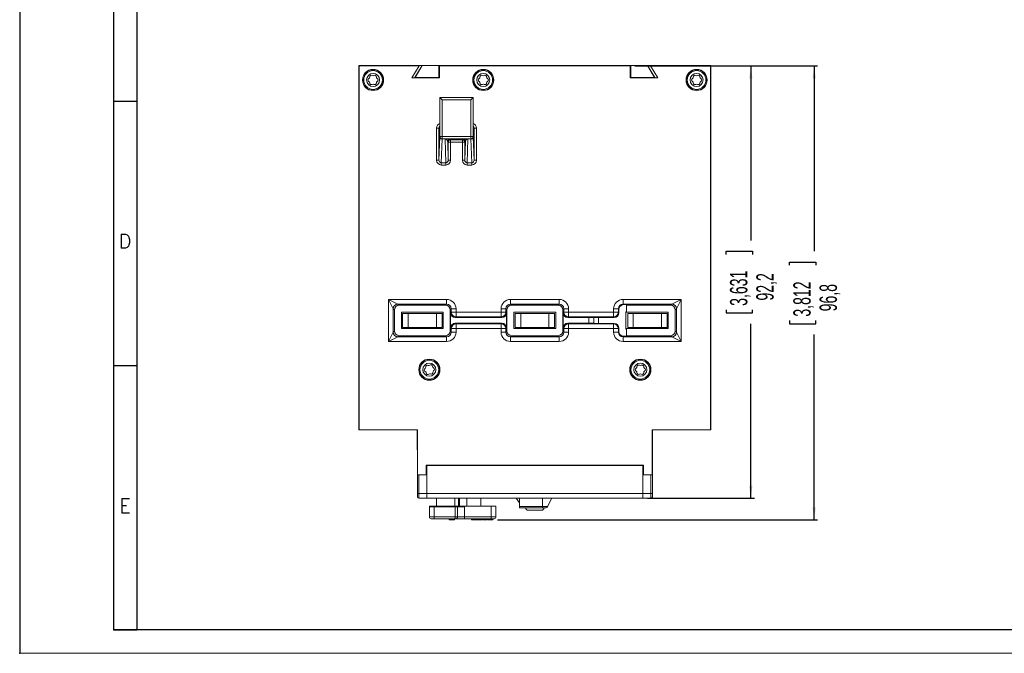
# Model space of a CAD drawing. Header units: millimetres. Extents: x 0 to 420, y 0 to 297.
# Tile 1 of 18: x 0 to 210, y 0 to 135. Entities that reach past the tile are written whole.
import ezdxf

# ---------------------------------------------------------------- set-up
doc = ezdxf.new("R2010")
doc.units = ezdxf.units.MM
doc.header["$PDSIZE"] = -1
doc.layers.add('FORMATO', color=7, linetype='Continuous')
doc.styles.add('SLDTEXTSTYLE0', font='ROMANS')
doc.styles.add('SLDTEXTSTYLE1', font='TXT', dxfattribs={"width": 0.605})
doc.dimstyles.new('SLDDIMSTYLE2', dxfattribs={"dimtxt": 3.595646, "dimasz": 2.7, "dimexe": 0, "dimexo": 0.0625, "dimgap": 0.898912, "dimtad": 0, "dimdec": 1, "dimrnd": 1e-09, "dimzin": 12, "dimdsep": 46, "dimtxsty": 'SLDTEXTSTYLE1', "dimsah": 1, "dimcen": 0.09, "dimadec": 0, "dimazin": 3, "dimtfac": 1, "dimtdec": 3, "dimtofl": 0, "dimtmove": 0, "dimatfit": 3, "dimfxl": 0, "dimfrac": 2, "dimtolj": 1, "dimtzin": 12, "dimarcsym": 0})

# ---------------------------------------------------------------- blocks, each defined once
blk = doc.blocks.new('_D_5')
at = {"layer": 'FORMATO'}
for p, q in [((131.21, 125.3), (156.69, 125.3)), ((155.94, 125.3), (155.94, 88.08)), ((150.67, 85.09), (150.67, 85.77)), ((150.67, 85.77), (156.27, 85.77)), ((156.27, 85.77), (156.27, 85.09)), ((150.67, 73.28), (150.67, 72.6)), ((150.67, 72.6), (156.27, 72.6)), ((156.27, 72.6), (156.27, 73.28)), ((155.94, 33.07), (155.94, 70.3)), ((133.87, 33.07), (156.69, 33.07))]:
    blk.add_line(p, q, dxfattribs=at)
for points in [[(155.94, 125.3), (155.59, 122.6), (156.29, 122.6)], [(155.94, 33.07), (156.29, 35.77), (155.59, 35.77)]]:
    blk.add_solid(points, dxfattribs=at)
at = {"layer": 'FORMATO', "char_height": 3.704, "attachment_point": 1, "rotation": 90, "style": 'SLDTEXTSTYLE1'}
for s, insert in [('3,631', (151.49, 74.12)), ('92,2', (157.1, 75.25))]:
    blk.add_mtext(s, dxfattribs=dict(at, insert=insert))
blk = doc.blocks.new('_D_6')
at = {"layer": 'FORMATO'}
for p, q in [((131.21, 125.3), (170.19, 125.3)), ((169.44, 125.3), (169.44, 85.78)), ((164.17, 82.79), (164.17, 83.47)), ((164.17, 83.47), (169.77, 83.47)), ((169.77, 83.47), (169.77, 82.79)), ((164.17, 70.98), (164.17, 70.3)), ((164.17, 70.3), (169.77, 70.3)), ((169.77, 70.3), (169.77, 70.98)), ((169.44, 28.47), (169.44, 68)), ((101.89, 28.47), (170.19, 28.47))]:
    blk.add_line(p, q, dxfattribs=at)
for points in [[(169.44, 125.3), (169.09, 122.6), (169.79, 122.6)], [(169.44, 28.47), (169.79, 31.17), (169.09, 31.17)]]:
    blk.add_solid(points, dxfattribs=at)
at = {"layer": 'FORMATO', "char_height": 3.704, "attachment_point": 1, "rotation": 90, "style": 'SLDTEXTSTYLE1'}
for s, insert in [('3,812', (164.99, 71.82)), ('96,8', (170.6, 72.95))]:
    blk.add_mtext(s, dxfattribs=dict(at, insert=insert))

msp = doc.modelspace()

# ---------------------------------------------------------------- linework, layer by layer
at = {"color": 7, "linetype": 'Continuous', "lineweight": 15}
for p, q in [((72.305, 125.369), (72.371, 125.304)), ((72.305, 125.369), (85.81, 125.369)), ((72.305, 66.004), (72.305, 125.369)), ((85.871, 125.369), (72.371, 125.369)), ((72.371, 47.704), (72.371, 125.304)), ((72.371, 125.304), (85.171, 125.304)), ((85.171, 125.304), (83.631, 122.738)), ((84.271, 122.804), (85.81, 125.369)), ((85.871, 125.369), (84.371, 122.869)), ((85.81, 125.369), (85.171, 125.304)), ((89.371, 125.369), (85.871, 125.369)), ((89.371, 122.869), (89.371, 125.369)), ((130.371, 125.369), (89.371, 125.369)), ((89.471, 125.369), (89.536, 125.304)), ((89.471, 125.369), (130.271, 125.369)), ((89.471, 125.369), (89.471, 122.804)), ((89.536, 122.738), (89.536, 125.304)), ((89.536, 125.304), (130.205, 125.304)), ((130.271, 125.369), (130.205, 125.304)), ((130.205, 122.738), (130.205, 125.304)), ((130.271, 125.369), (130.271, 122.804)), ((130.371, 125.369), (130.371, 122.869)), ((133.871, 125.369), (130.371, 125.369)), ((135.371, 122.869), (133.871, 125.369)), ((147.371, 125.369), (133.871, 125.369)), ((133.931, 125.369), (147.436, 125.369)), ((133.931, 125.369), (134.571, 125.304)), ((135.471, 122.804), (133.931, 125.369)), ((134.571, 125.304), (147.371, 125.304)), ((134.571, 125.304), (136.11, 122.738)), ((147.436, 125.369), (147.371, 125.304)), ((147.371, 125.304), (147.371, 47.704)), ((147.436, 125.369), (147.436, 47.638)), ((84.271, 122.804), (83.631, 122.738)), ((83.631, 122.738), (89.536, 122.738)), ((89.471, 122.804), (84.271, 122.804)), ((84.371, 122.869), (89.371, 122.869)), ((89.471, 122.804), (89.536, 122.738)), ((130.271, 122.804), (130.205, 122.738)), ((136.11, 122.738), (130.205, 122.738)), ((130.271, 122.804), (135.471, 122.804)), ((130.371, 122.869), (135.371, 122.869)), ((135.471, 122.804), (136.11, 122.738)), ((89.593, 118.554), (89.613, 118.554)), ((89.593, 118.554), (89.593, 112.054)), ((89.617, 110.25), (89.613, 118.554)), ((89.613, 118.554), (89.613, 118.554)), ((89.613, 118.554), (96.728, 118.554)), ((90.113, 118.082), (90.117, 110.278)), ((96.228, 118.082), (90.113, 118.082)), ((96.225, 110.278), (96.228, 118.082)), ((96.729, 118.554), (96.725, 110.25)), ((96.728, 118.554), (96.729, 118.554)), ((96.729, 118.554), (96.749, 118.554)), ((96.749, 118.554), (96.749, 112.054)), ((88.925, 112.054), (89.425, 112.054)), ((88.925, 105.194), (88.925, 112.054)), ((89.425, 112.054), (89.425, 105.194)), ((89.593, 112.054), (89.425, 112.054)), ((96.916, 112.054), (96.749, 112.054)), ((96.916, 105.194), (96.916, 112.054)), ((97.416, 112.054), (96.916, 112.054)), ((97.416, 112.054), (97.416, 105.194)), ((89.425, 105.194), (89.597, 110.202)), ((89.599, 110.232), (89.617, 110.25)), ((90.097, 109.717), (89.923, 104.65)), ((90.744, 109.717), (90.097, 109.717)), ((90.117, 109.75), (90.099, 109.732)), ((90.099, 109.732), (90.744, 109.732)), ((90.117, 110.278), (96.225, 110.278)), ((90.117, 110.278), (90.117, 109.75)), ((96.225, 109.75), (90.117, 109.75)), ((90.744, 109.732), (90.744, 109.717)), ((90.918, 104.65), (90.744, 109.717)), ((91.779, 109.696), (91.916, 109.558)), ((91.916, 109.558), (94.425, 109.558)), ((91.916, 109.558), (91.916, 109.058)), ((94.425, 109.558), (94.563, 109.696)), ((94.425, 109.558), (94.425, 109.058)), ((95.597, 109.717), (95.423, 104.65)), ((95.597, 109.732), (96.242, 109.732)), ((95.597, 109.717), (95.597, 109.732)), ((96.244, 109.717), (95.597, 109.717)), ((96.225, 110.278), (96.225, 109.75)), ((96.242, 109.732), (96.225, 109.75)), ((96.418, 104.65), (96.244, 109.717)), ((96.725, 110.25), (96.742, 110.232)), ((96.744, 110.202), (96.916, 105.194)), ((91.279, 109.196), (91.416, 105.194)), ((91.416, 109.058), (91.279, 109.196)), ((91.416, 105.194), (91.416, 109.058)), ((91.416, 109.058), (91.916, 109.058)), ((91.916, 109.058), (91.916, 105.194)), ((94.425, 109.058), (91.916, 109.058)), ((94.425, 105.194), (94.425, 109.058)), ((94.925, 109.058), (94.425, 109.058)), ((94.925, 105.194), (95.063, 109.196)), ((95.063, 109.196), (94.925, 109.058)), ((94.925, 109.058), (94.925, 105.194)), ((89.425, 105.194), (88.925, 105.194)), ((91.416, 105.194), (91.916, 105.194)), ((94.425, 105.194), (94.925, 105.194)), ((97.416, 105.194), (96.916, 105.194)), ((89.923, 104.65), (90.918, 104.65)), ((89.923, 104.65), (89.923, 104.165)), ((90.918, 104.165), (89.923, 104.165)), ((90.918, 104.65), (90.918, 104.165)), ((95.423, 104.65), (96.418, 104.65)), ((95.423, 104.165), (95.423, 104.65)), ((96.418, 104.165), (95.423, 104.165)), ((96.418, 104.165), (96.418, 104.65)), ((79.682, 73.493), (78.682, 75.493)), ((78.682, 75.493), (80.682, 74.493)), ((78.682, 75.493), (91.059, 75.493)), ((78.682, 66.515), (78.682, 75.493)), ((80.682, 74.493), (80.921, 74.254)), ((91.059, 74.493), (80.682, 74.493)), ((80.921, 74.254), (90.821, 74.254)), ((90.821, 74.254), (91.059, 74.493)), ((91.059, 74.493), (91.059, 75.493)), ((104.682, 75.493), (104.682, 74.493)), ((104.682, 75.493), (115.059, 75.493)), ((104.682, 74.493), (104.921, 74.254)), ((115.059, 74.493), (104.682, 74.493)), ((104.921, 74.254), (114.821, 74.254)), ((114.821, 74.254), (115.059, 74.493)), ((115.059, 74.493), (115.059, 75.493)), ((128.682, 75.493), (128.682, 74.493)), ((128.682, 75.493), (141.059, 75.493)), ((128.682, 74.493), (128.793, 74.381)), ((139.059, 74.493), (128.682, 74.493)), ((128.793, 74.381), (129.422, 74.381)), ((129.422, 74.254), (129.422, 74.381)), ((129.422, 72.753), (129.422, 74.254)), ((129.422, 74.254), (138.821, 74.254)), ((138.821, 74.254), (139.059, 74.493)), ((139.059, 74.493), (141.059, 75.493)), ((141.059, 75.493), (140.059, 73.493)), ((141.059, 75.493), (141.059, 66.515)), ((79.921, 73.254), (79.682, 73.493)), ((79.682, 73.493), (79.682, 68.515)), ((79.921, 68.754), (79.921, 73.254)), ((81.422, 72.753), (90.319, 72.753)), ((81.422, 69.255), (81.422, 72.753)), ((81.671, 69.504), (81.671, 72.504)), ((81.671, 72.504), (82.871, 72.504)), ((82.871, 72.504), (82.871, 69.504)), ((82.871, 72.504), (88.871, 72.504)), ((88.871, 69.504), (88.871, 72.504)), ((88.871, 72.504), (90.071, 72.504)), ((90.071, 72.504), (90.071, 69.504)), ((90.319, 72.753), (90.319, 69.255)), ((92.059, 73.493), (91.821, 73.254)), ((91.821, 68.754), (91.821, 73.254)), ((91.88, 72.607), (92.059, 72.745)), ((91.88, 69.401), (91.88, 72.607)), ((92.059, 72.745), (92.059, 73.493)), ((93.059, 73.493), (92.059, 73.493)), ((93.059, 72.745), (92.059, 72.745)), ((93.059, 71.745), (92.88, 71.607)), ((102.862, 71.607), (92.88, 71.607)), ((93.059, 73.493), (93.059, 72.745)), ((93.059, 72.745), (102.682, 72.745)), ((93.059, 72.745), (93.059, 71.745)), ((102.682, 71.745), (93.059, 71.745)), ((102.682, 73.493), (103.682, 73.493)), ((102.682, 72.745), (102.682, 73.493)), ((102.682, 72.745), (102.682, 71.745)), ((102.682, 72.745), (103.682, 72.745)), ((102.862, 71.607), (102.682, 71.745)), ((103.921, 73.254), (103.682, 73.493)), ((103.682, 73.493), (103.682, 72.745)), ((103.682, 72.745), (103.862, 72.607)), ((103.862, 72.607), (103.862, 69.401)), ((103.921, 68.754), (103.921, 73.254)), ((105.422, 69.255), (105.422, 72.753)), ((105.422, 72.753), (114.319, 72.753)), ((105.671, 69.504), (105.671, 72.504)), ((105.671, 72.504), (106.871, 72.504)), ((106.871, 72.504), (106.871, 69.504)), ((106.871, 72.504), (112.871, 72.504)), ((112.871, 69.504), (112.871, 72.504)), ((112.871, 72.504), (114.071, 72.504)), ((114.071, 72.504), (114.071, 69.504)), ((114.319, 72.753), (114.319, 69.255)), ((116.059, 73.493), (115.821, 73.254)), ((115.821, 68.754), (115.821, 73.254)), ((115.88, 72.607), (116.059, 72.745)), ((115.88, 69.401), (115.88, 72.607)), ((116.059, 72.745), (116.059, 73.493)), ((117.059, 73.493), (116.059, 73.493)), ((117.059, 72.745), (116.059, 72.745)), ((117.059, 71.745), (116.88, 71.607)), ((121.422, 71.607), (116.88, 71.607)), ((117.059, 73.493), (117.059, 72.745)), ((117.059, 72.745), (126.682, 72.745)), ((117.059, 72.745), (117.059, 71.745)), ((126.682, 71.745), (117.059, 71.745)), ((121.422, 70.401), (121.422, 71.607)), ((122.422, 71.651), (122.422, 71.616)), ((122.422, 71.616), (122.422, 70.392)), ((123.422, 71.66), (126.793, 71.66)), ((123.422, 71.66), (123.422, 70.348)), ((126.682, 72.745), (126.682, 73.493)), ((126.682, 73.493), (127.682, 73.493)), ((126.682, 72.745), (127.682, 72.745)), ((126.682, 72.745), (126.682, 71.745)), ((126.793, 71.66), (126.682, 71.745)), ((127.682, 73.493), (127.682, 72.745)), ((127.793, 73.381), (127.682, 73.493)), ((127.682, 72.745), (127.793, 72.66)), ((127.793, 73.381), (127.793, 72.66)), ((129.305, 69.138), (129.305, 72.87)), ((129.305, 72.87), (129.422, 72.87)), ((129.422, 72.753), (138.319, 72.753)), ((129.671, 69.504), (129.671, 72.504)), ((129.671, 72.504), (130.871, 72.504)), ((130.871, 72.504), (130.871, 69.504)), ((130.871, 72.504), (136.871, 72.504)), ((136.871, 69.504), (136.871, 72.504)), ((136.871, 72.504), (138.071, 72.504)), ((138.071, 72.504), (138.071, 69.504)), ((138.319, 72.753), (138.319, 69.255)), ((140.059, 73.493), (139.821, 73.254)), ((139.821, 68.754), (139.821, 73.254)), ((140.059, 68.515), (140.059, 73.493)), ((82.871, 69.504), (81.671, 69.504)), ((82.871, 69.504), (88.871, 69.504)), ((90.071, 69.504), (88.871, 69.504)), ((92.059, 69.263), (91.88, 69.401)), ((92.88, 70.401), (102.862, 70.401)), ((92.88, 70.401), (93.059, 70.263)), ((93.059, 70.263), (102.682, 70.263)), ((93.059, 69.263), (93.059, 70.263)), ((102.682, 70.263), (102.862, 70.401)), ((102.682, 69.263), (102.682, 70.263)), ((103.862, 69.401), (103.682, 69.263)), ((106.871, 69.504), (105.671, 69.504)), ((106.871, 69.504), (112.871, 69.504)), ((114.071, 69.504), (112.871, 69.504)), ((116.059, 69.263), (115.88, 69.401)), ((116.88, 70.401), (117.059, 70.263)), ((116.88, 70.401), (121.422, 70.401)), ((117.059, 70.263), (126.682, 70.263)), ((117.059, 69.263), (117.059, 70.263)), ((122.422, 70.392), (122.422, 70.357)), ((126.793, 70.348), (123.422, 70.348)), ((126.682, 70.263), (126.793, 70.348)), ((126.682, 69.263), (126.682, 70.263)), ((127.793, 69.348), (127.682, 69.263)), ((127.793, 69.348), (127.793, 68.627)), ((130.871, 69.504), (129.671, 69.504)), ((130.871, 69.504), (136.871, 69.504)), ((138.071, 69.504), (136.871, 69.504)), ((78.682, 66.515), (79.682, 68.515)), ((80.682, 67.515), (78.682, 66.515)), ((79.682, 68.515), (79.921, 68.754)), ((80.921, 67.754), (80.682, 67.515)), ((80.682, 67.515), (91.059, 67.515)), ((80.921, 67.754), (90.821, 67.754)), ((90.319, 69.255), (81.422, 69.255)), ((91.059, 67.515), (90.821, 67.754)), ((91.059, 66.515), (91.059, 67.515)), ((91.821, 68.754), (92.059, 68.515)), ((92.059, 68.515), (92.059, 69.263)), ((93.059, 69.263), (92.059, 69.263)), ((93.059, 68.515), (92.059, 68.515)), ((102.682, 69.263), (93.059, 69.263)), ((93.059, 69.263), (93.059, 68.515)), ((102.682, 69.263), (103.682, 69.263)), ((102.682, 68.515), (102.682, 69.263)), ((102.682, 68.515), (103.682, 68.515)), ((103.682, 69.263), (103.682, 68.515)), ((103.682, 68.515), (103.921, 68.754)), ((104.921, 67.754), (104.682, 67.515)), ((104.682, 67.515), (115.059, 67.515)), ((104.682, 67.515), (104.682, 66.515)), ((104.921, 67.754), (114.821, 67.754)), ((114.319, 69.255), (105.422, 69.255)), ((115.059, 67.515), (114.821, 67.754)), ((115.059, 66.515), (115.059, 67.515)), ((115.821, 68.754), (116.059, 68.515)), ((116.059, 68.515), (116.059, 69.263)), ((117.059, 69.263), (116.059, 69.263)), ((117.059, 68.515), (116.059, 68.515)), ((126.682, 69.263), (117.059, 69.263)), ((117.059, 69.263), (117.059, 68.515)), ((126.682, 69.263), (127.682, 69.263)), ((126.682, 68.515), (126.682, 69.263)), ((126.682, 68.515), (127.682, 68.515)), ((127.682, 69.263), (127.682, 68.515)), ((127.682, 68.515), (127.793, 68.627)), ((128.793, 67.627), (128.682, 67.515)), ((128.682, 67.515), (139.059, 67.515)), ((128.682, 67.515), (128.682, 66.515)), ((129.422, 67.627), (128.793, 67.627)), ((129.422, 69.138), (129.305, 69.138)), ((138.319, 69.255), (129.422, 69.255)), ((129.422, 67.754), (129.422, 69.255)), ((129.422, 67.754), (138.821, 67.754)), ((129.422, 67.627), (129.422, 67.754)), ((139.059, 67.515), (138.821, 67.754)), ((141.059, 66.515), (139.059, 67.515)), ((139.821, 68.754), (140.059, 68.515)), ((140.059, 68.515), (141.059, 66.515)), ((72.317, 66.004), (72.305, 66.004)), ((72.321, 64.704), (72.321, 65.504)), ((91.059, 66.515), (78.682, 66.515)), ((115.059, 66.515), (104.682, 66.515)), ((141.059, 66.515), (128.682, 66.515)), ((72.305, 47.638), (72.305, 64.204)), ((72.317, 64.204), (72.305, 64.204)), ((72.305, 47.638), (72.371, 47.704)), ((84.805, 47.638), (72.305, 47.638)), ((84.871, 47.704), (72.371, 47.704)), ((84.805, 47.638), (84.871, 47.704)), ((84.805, 46.104), (84.805, 47.638)), ((84.871, 38.104), (84.871, 47.704)), ((147.371, 47.704), (134.871, 47.704)), ((134.871, 47.704), (134.871, 38.104)), ((134.936, 47.638), (134.871, 47.704)), ((147.436, 47.638), (134.936, 47.638)), ((134.936, 47.638), (134.936, 46.104)), ((147.436, 47.638), (147.371, 47.704)), ((84.853, 40.604), (84.805, 46.104)), ((84.811, 45.479), (84.811, 40.569)), ((134.888, 40.604), (134.936, 46.104)), ((134.931, 40.569), (134.931, 45.479)), ((84.853, 40.569), (84.811, 40.569)), ((84.811, 40.569), (84.811, 38.069)), ((84.853, 38.104), (84.853, 40.604)), ((133.071, 40.104), (86.671, 40.104)), ((86.671, 40.104), (86.671, 38.104)), ((86.871, 34.069), (86.871, 40.069)), ((86.871, 40.069), (132.871, 40.069)), ((132.871, 34.069), (132.871, 40.069)), ((133.071, 38.104), (133.071, 40.104)), ((134.888, 38.104), (134.888, 40.604)), ((134.931, 40.569), (134.888, 40.569)), ((134.931, 38.069), (134.931, 40.569)), ((84.811, 34.069), (84.811, 38.069)), ((84.811, 38.069), (85.111, 38.069)), ((84.853, 38.104), (84.871, 38.104)), ((86.671, 38.104), (84.871, 38.104)), ((85.111, 38.069), (85.111, 34.069)), ((86.871, 38.069), (85.111, 38.069)), ((86.671, 38.104), (86.871, 38.104)), ((86.871, 38.069), (86.871, 34.069)), ((132.871, 38.104), (133.071, 38.104)), ((134.631, 38.069), (132.871, 38.069)), ((132.871, 38.069), (132.871, 34.069)), ((134.871, 38.104), (133.071, 38.104)), ((134.631, 34.069), (134.631, 38.069)), ((134.631, 38.069), (134.931, 38.069)), ((134.888, 38.104), (134.871, 38.104)), ((134.931, 38.069), (134.931, 34.069)), ((84.811, 34.069), (85.111, 34.069)), ((84.811, 33.369), (84.811, 34.069)), ((85.111, 34.069), (86.871, 34.069)), ((85.111, 34.069), (85.111, 33.069)), ((86.871, 34.069), (132.871, 34.069)), ((86.871, 33.069), (86.871, 34.069)), ((132.871, 33.069), (132.871, 34.069)), ((132.871, 34.069), (134.631, 34.069)), ((134.631, 33.069), (134.631, 34.069)), ((134.931, 34.069), (134.631, 34.069)), ((134.931, 34.069), (134.931, 33.369)), ((86.871, 33.069), (85.111, 33.069)), ((86.871, 33.069), (132.871, 33.069)), ((88.908, 33.069), (88.908, 31.419)), ((92.833, 31.419), (92.833, 33.069)), ((93.594, 33.069), (93.594, 31.419)), ((95.371, 33.069), (95.371, 31.419)), ((98.371, 33.069), (98.371, 31.419)), ((105.904, 33.069), (106.571, 32.069)), ((106.571, 31.29), (106.571, 33.069)), ((111.471, 33.069), (111.471, 31.29)), ((113.471, 33.069), (112.581, 31.29)), ((134.631, 33.069), (132.871, 33.069)), ((87.371, 31.219), (87.371, 31.419)), ((87.371, 31.419), (88.371, 31.419)), ((87.371, 29.119), (87.371, 31.219)), ((87.371, 31.219), (88.371, 31.219)), ((88.371, 31.419), (88.371, 31.219)), ((100.571, 31.419), (88.371, 31.419)), ((88.371, 31.219), (88.371, 29.119)), ((88.371, 31.219), (92.871, 31.219)), ((92.871, 29.119), (92.871, 31.219)), ((92.871, 31.219), (93.371, 31.219)), ((93.371, 31.219), (93.371, 29.119)), ((93.371, 31.219), (94.871, 31.219)), ((94.871, 31.219), (94.871, 29.119)), ((100.571, 29.119), (100.571, 31.419)), ((100.571, 31.419), (101.571, 31.419)), ((101.571, 31.419), (101.571, 29.119)), ((106.571, 31.29), (111.471, 31.29)), ((106.571, 31.069), (106.571, 31.29)), ((111.471, 31.069), (106.571, 31.069)), ((108.471, 30.519), (111.271, 30.519)), ((111.471, 31.29), (112.581, 31.29)), ((111.471, 31.29), (111.471, 31.069)), ((112.223, 31.069), (111.471, 31.069)), ((88.371, 29.119), (87.371, 29.119)), ((87.771, 28.719), (88.371, 28.719)), ((88.371, 29.119), (88.371, 28.719)), ((88.371, 29.119), (92.871, 29.119)), ((92.054, 28.719), (88.371, 28.719)), ((91.577, 28.469), (91.577, 28.719)), ((92.054, 28.469), (91.577, 28.469)), ((92.245, 28.719), (92.054, 28.719)), ((92.054, 28.469), (92.054, 28.719)), ((92.245, 28.469), (92.054, 28.469)), ((92.871, 28.719), (92.245, 28.719)), ((92.245, 28.469), (92.245, 28.719)), ((92.721, 28.469), (92.245, 28.469)), ((92.721, 28.469), (92.721, 28.719)), ((92.871, 28.719), (92.871, 29.119)), ((93.371, 29.119), (92.871, 29.119)), ((92.871, 28.719), (93.171, 28.719)), ((94.082, 28.719), (93.171, 28.719)), ((93.371, 29.119), (94.871, 29.119)), ((94.082, 28.719), (94.279, 28.719)), ((94.763, 28.719), (94.279, 28.719)), ((100.571, 28.719), (94.763, 28.719)), ((94.871, 29.119), (100.571, 29.119)), ((96.33, 28.469), (96.33, 28.719)), ((96.33, 28.469), (96.806, 28.469)), ((96.806, 28.469), (96.806, 28.719)), ((96.806, 28.469), (96.997, 28.469)), ((96.997, 28.469), (96.997, 28.719)), ((96.997, 28.469), (97.473, 28.469)), ((97.473, 28.469), (97.473, 28.719)), ((97.473, 28.469), (97.601, 28.469)), ((97.601, 28.469), (97.601, 28.719)), ((97.601, 28.469), (97.771, 28.469)), ((97.771, 28.469), (97.771, 28.719)), ((97.771, 28.469), (97.914, 28.469)), ((98.053, 28.469), (98.053, 28.719)), ((98.355, 28.469), (98.355, 28.719)), ((98.355, 28.469), (98.524, 28.469)), ((98.524, 28.469), (98.524, 28.719)), ((98.524, 28.469), (98.581, 28.469)), ((98.581, 28.469), (98.581, 28.719)), ((98.709, 28.469), (98.709, 28.719)), ((98.709, 28.469), (99.648, 28.469)), ((99.648, 28.469), (99.648, 28.719)), ((99.755, 28.469), (99.755, 28.719)), ((100.325, 28.469), (100.325, 28.719)), ((100.571, 28.719), (100.571, 29.119)), ((101.571, 29.119), (100.571, 29.119)), ((100.571, 28.719), (101.171, 28.719)), ((100.894, 28.469), (100.894, 28.719))]:
    msp.add_line(p, q, dxfattribs=at)
at = {"color": 8, "linetype": 'Continuous', "lineweight": 15}
msp.add_line((93.771, 33.069), (93.771, 31.419), dxfattribs=at)
at = {"color": 7, "linetype": 'Continuous', "lineweight": 15, "flags": 128}
msp.add_lwpolyline([(93.371, 29.119), (93.367, 29.041), (93.355, 28.966), (93.337, 28.897), (93.312, 28.837), (93.282, 28.787), (93.247, 28.75), (93.21, 28.727), (93.171, 28.719)], dxfattribs=at)
at = {"color": 7, "linetype": 'Continuous', "lineweight": 15}
for centre, radius in [((75.371, 122.304), 2.25), ((75.371, 122.304), 2.198), ((75.371, 122.304), 2), ((98.871, 122.304), 2.25), ((98.871, 122.304), 2.198), ((98.871, 122.304), 2), ((144.371, 122.304), 2.25), ((144.371, 122.304), 2.198), ((144.371, 122.304), 2), ((75.371, 122.304), 1.4), ((98.871, 122.304), 1.4), ((144.371, 122.304), 1.4), ((87.371, 60.504), 2.25), ((87.371, 60.504), 2.198), ((87.371, 60.504), 2), ((87.371, 60.504), 1.4), ((132.371, 60.504), 2.25), ((132.371, 60.504), 2.198), ((132.371, 60.504), 2), ((132.371, 60.504), 1.4)]:
    msp.add_circle(centre, radius, dxfattribs=at)
for centre, radius, start, end in [((74.613, 122.304), 0.342, 113.87755, 246.12245), ((74.353, 122.891), 0.3, 293.87755, 6.12245), ((74.353, 121.716), 0.3, 353.87755, 66.12245), ((74.992, 122.96), 0.342, 53.87755, 186.12245), ((75.371, 123.479), 0.3, 233.87755, 306.12245), ((75.749, 122.96), 0.342, 353.87755, 126.12245), ((76.388, 122.891), 0.3, 173.87755, 246.12245), ((76.388, 121.716), 0.3, 113.87755, 186.12245), ((76.128, 122.304), 0.342, 293.87755, 66.12245), ((98.113, 122.304), 0.342, 113.87755, 246.12245), ((97.853, 122.891), 0.3, 293.87755, 6.12245), ((97.853, 121.716), 0.3, 353.87755, 66.12245), ((98.492, 122.96), 0.342, 53.87755, 186.12245), ((98.871, 123.479), 0.3, 233.87755, 306.12245), ((99.249, 122.96), 0.342, 353.87755, 126.12245), ((99.888, 122.891), 0.3, 173.87755, 246.12245), ((99.888, 121.716), 0.3, 113.87755, 186.12245), ((99.628, 122.304), 0.342, 293.87755, 66.12245), ((143.613, 122.304), 0.342, 113.87755, 246.12245), ((143.353, 122.891), 0.3, 293.87755, 6.12245), ((143.353, 121.716), 0.3, 353.87755, 66.12245), ((143.992, 122.96), 0.342, 53.87755, 186.12245), ((144.371, 123.479), 0.3, 233.87755, 306.12245), ((144.749, 122.96), 0.342, 353.87755, 126.12245), ((145.388, 122.891), 0.3, 173.87755, 246.12245), ((145.388, 121.716), 0.3, 113.87755, 186.12245), ((145.128, 122.304), 0.342, 293.87755, 66.12245), ((74.992, 121.648), 0.342, 173.87755, 306.12245), ((75.371, 121.129), 0.3, 53.87755, 126.12245), ((75.749, 121.648), 0.342, 233.87755, 6.12245), ((98.492, 121.648), 0.342, 173.87755, 306.12245), ((98.871, 121.129), 0.3, 53.87755, 126.12245), ((99.249, 121.648), 0.342, 233.87755, 6.12245), ((143.992, 121.648), 0.342, 173.87755, 306.12245), ((144.371, 121.129), 0.3, 53.87755, 126.12245), ((144.749, 121.648), 0.342, 233.87755, 6.12245), ((90.091, 110.211), 0.494, 181.05084, 270.73513), ((90.099, 110.232), 0.5, 180.00511, 269.99489), ((89.995, 107.957), 2.324, 86.98965, 99.36048), ((90.117, 110.25), 0.5, 180.00511, 269.99489), ((91.779, 109.196), 0.5, 90.00511, 179.99489), ((91.916, 109.058), 0.5, 90.00511, 179.99489), ((94.425, 109.058), 0.5, 0.00511, 89.99489), ((94.563, 109.196), 0.5, 0.00511, 89.99489), ((96.347, 107.957), 2.324, 80.63952, 93.01035), ((96.225, 110.25), 0.5, 270.00511, 359.99489), ((96.242, 110.232), 0.5, 270.00511, 359.99489), ((96.25, 110.211), 0.494, 269.26487, 358.94916), ((80.682, 73.493), 1, 90.00866, 179.99134), ((139.059, 73.493), 1, 0.00866, 89.99134), ((93.059, 72.745), 1, 180.0059, 269.99259), ((102.682, 72.745), 1, 270.00741, 359.9941), ((117.059, 72.745), 1, 180.0059, 269.99259), ((126.682, 72.745), 1, 270.00741, 359.9941), ((93.059, 69.262), 1, 90.00741, 179.9941), ((102.682, 69.262), 1, 0.0059, 89.99259), ((117.059, 69.262), 1, 90.00741, 179.9941), ((126.682, 69.262), 1, 0.0059, 89.99259), ((80.682, 68.515), 1, 180.00866, 269.99134), ((139.059, 68.515), 1, 270.00866, 359.99134), ((86.302, 60.992), 0.3, 299.35709, 11.602), ((86.931, 61.121), 0.342, 59.35709, 191.602), ((87.258, 61.674), 0.3, 239.35709, 311.602), ((87.685, 61.193), 0.342, 359.35709, 131.602), ((88.327, 61.186), 0.3, 179.35709, 251.602), ((88.125, 60.576), 0.342, 299.35709, 71.602), ((131.353, 61.091), 0.3, 293.87755, 6.12245), ((131.992, 61.16), 0.342, 53.87755, 186.12245), ((132.371, 61.679), 0.3, 233.87755, 306.12245), ((132.749, 61.16), 0.342, 353.87755, 126.12245), ((133.388, 61.091), 0.3, 173.87755, 246.12245), ((86.617, 60.432), 0.342, 119.35709, 251.602), ((86.414, 59.822), 0.3, 359.35709, 71.602), ((87.056, 59.815), 0.342, 179.35709, 311.602), ((87.483, 59.334), 0.3, 59.35709, 131.602), ((87.81, 59.887), 0.342, 239.35709, 11.602), ((88.44, 60.016), 0.3, 119.35709, 191.602), ((131.613, 60.504), 0.342, 113.87755, 246.12245), ((131.353, 59.916), 0.3, 353.87755, 66.12245), ((131.992, 59.848), 0.342, 173.87755, 306.12245), ((132.371, 59.329), 0.3, 53.87755, 126.12245), ((132.749, 59.848), 0.342, 233.87755, 6.12245), ((133.388, 59.916), 0.3, 113.87755, 186.12245), ((133.128, 60.504), 0.342, 293.87755, 66.12245), ((84.511, 47.469), 0.3, 10.93944, 34.30906), ((135.231, 47.469), 0.3, 145.69094, 169.06056), ((85.111, 33.369), 0.3, 180, 270), ((134.631, 33.369), 0.3, 270, 0), ((108.471, 31.119), 0.6, 184.78019, 270), ((111.271, 31.119), 0.6, 270, 355.21981), ((112.223, 31.469), 0.4, 270, 333.43), ((87.771, 29.119), 0.4, 180, 270), ((101.171, 29.119), 0.4, 270, 0)]:
    msp.add_arc(centre, radius, start, end, dxfattribs=at)
for centre, major_axis, ratio, start_param, end_param in [((90.113, 118.054), (0.5, -0.5), 0.0277564, 1.5985321, 3.11383), ((96.228, 118.054), (0.5, 0.5), 0.0277564, 0.0277627, 1.5430605), ((89.925, 112.054), (0.5, 0), 0.9998858, 2.2980899, 3.1415927), ((96.416, 112.054), (0.5, 0), 0.9998858, 0, 0.8435028), ((89.599, 109.232), (0, 1), 0.0087269, 0.0087266, 0.2485586), ((90.099, 109.232), (0, 0.5), 0.0174537, 0.0087266, 0.2485586), ((90.779, 109.696), (1.001, -0.001), 0.0366919, 0.0367687, 1.6054183), ((90.779, 109.196), (-0.27, 0.458), 0.9219162, 4.2151358, 5.7837854), ((95.563, 109.696), (1.001, 0.001), 0.0366919, 1.5361744, 3.1048239), ((95.563, 109.196), (0.27, 0.458), 0.9219162, 0.4993999, 2.0680495), ((96.242, 109.232), (0, 0.5), 0.0174537, 6.0346267, 6.2744587), ((96.742, 109.232), (0, 1), 0.0087269, 6.0346267, 6.2744587), ((89.925, 105.197), (-0.035, -1.031), 0.9692333, 4.7478494, 6.316499), ((89.925, 105.197), (0.019, 0.547), 0.9138653, 1.6062568, 3.1749063), ((90.916, 105.197), (-0.019, 0.547), 0.9138653, 3.108279, 4.6769285), ((90.916, 105.197), (0.035, -1.031), 0.9692333, 6.2498717, 7.8185212), ((95.425, 105.197), (0.035, 1.031), 0.9692333, 1.6062568, 3.1749063), ((95.425, 105.197), (0.019, 0.547), 0.9138653, 1.6062568, 3.1749063), ((96.416, 105.197), (-0.019, 0.547), 0.9138653, 3.108279, 4.6769285), ((96.416, 105.197), (0.035, -1.031), 0.9692333, 6.2498717, 7.8185212), ((80.921, 73.254), (0.707, -0.707), 0.9998709, 2.356259, 3.9269263), ((90.821, 73.254), (0.707, 0.707), 0.9998709, 5.4978517, 7.0685189), ((91.059, 73.492), (1.414, 1.414), 0.9998709, 5.4978517, 7.0685189), ((91.059, 73.492), (0.707, 0.707), 0.9996128, 5.4978517, 7.0685189), ((104.682, 73.492), (1.414, -1.414), 0.9998709, 2.356259, 3.9269263), ((104.682, 73.492), (0.707, -0.707), 0.9996128, 2.356259, 3.9269263), ((104.921, 73.254), (0.707, -0.707), 0.9998709, 2.356259, 3.9269263), ((114.821, 73.254), (0.707, 0.707), 0.9998709, 5.4978517, 7.0685189), ((115.059, 73.492), (1.414, 1.414), 0.9998709, 5.4978517, 7.0685189), ((115.059, 73.492), (0.707, 0.707), 0.9996128, 5.4978517, 7.0685189), ((128.682, 73.492), (1.414, -1.414), 0.9998709, 2.356259, 3.9269263), ((128.682, 73.492), (0.707, -0.707), 0.9996128, 2.356259, 3.9269263), ((128.793, 73.381), (0.707, -0.707), 0.9998709, 2.356259, 3.9269263), ((138.821, 73.254), (0.707, 0.707), 0.9998709, 5.4978517, 7.0685189), ((92.88, 72.607), (0.793, 0.609), 0.9998974, 2.4867427, 4.0574399), ((102.861, 72.607), (0.793, -0.609), 0.9998974, 5.3673381, 6.9380352), ((116.88, 72.607), (0.793, 0.609), 0.9998974, 2.4867427, 4.0574399), ((121.422, 71.616), (1, 0), 0.0087269, 4.712389, 6.2831853), ((123.422, 71.651), (1, 0), 0.0087269, 1.5707963, 3.1415927), ((126.793, 72.66), (0.793, -0.609), 0.9998974, 5.3673381, 6.9380352), ((92.88, 69.4), (-0.793, 0.609), 0.9998974, 5.3673381, 6.9380352), ((102.861, 69.4), (-0.793, -0.609), 0.9998974, 2.4867427, 4.0574399), ((116.88, 69.4), (-0.793, 0.609), 0.9998974, 5.3673381, 6.9380352), ((121.422, 70.392), (1, 0), 0.0087269, 0, 1.5707963), ((123.422, 70.357), (1, 0), 0.0087269, 3.1415927, 4.712389), ((126.793, 69.348), (-0.793, -0.609), 0.9998974, 2.4867427, 4.0574399), ((80.921, 68.754), (-0.707, -0.707), 0.9998709, 5.4978517, 7.0685189), ((90.821, 68.754), (-0.707, 0.707), 0.9998709, 2.356259, 3.9269263), ((91.059, 68.515), (0.707, -0.707), 0.9996128, 5.4978517, 7.0685189), ((91.059, 68.515), (-1.414, 1.414), 0.9998709, 2.356259, 3.9269263), ((104.682, 68.515), (-1.414, -1.414), 0.9998709, 5.4978517, 7.0685189), ((104.682, 68.515), (0.707, 0.707), 0.9996128, 2.356259, 3.9269263), ((104.921, 68.754), (-0.707, -0.707), 0.9998709, 5.4978517, 7.0685189), ((114.821, 68.754), (-0.707, 0.707), 0.9998709, 2.356259, 3.9269263), ((115.059, 68.515), (0.707, -0.707), 0.9996128, 5.4978517, 7.0685189), ((115.059, 68.515), (-1.414, 1.414), 0.9998709, 2.356259, 3.9269263), ((128.682, 68.515), (-1.414, -1.414), 0.9998709, 5.4978517, 7.0685189), ((128.682, 68.515), (0.707, 0.707), 0.9996128, 2.356259, 3.9269263), ((128.793, 68.627), (-0.707, -0.707), 0.9998709, 5.4978517, 7.0685189), ((138.821, 68.754), (-0.707, 0.707), 0.9998709, 2.356259, 3.9269263), ((72.317, 65.504), (0, 0.5), 0.0087269, 4.712389, 6.2831853), ((72.317, 64.704), (0, 0.5), 0.0087269, 3.1415927, 4.712389), ((94.082, 29.119), (0, 0.4), 0.7320508, 3.1415927, 3.2760735), ((92.941, 29.119), (1.727, -0.316), 0.1417556, 5.4899371, 5.6244179), ((94.763, 29.119), (0, 0.4), 0.2679492, 3.1415927, 4.712389)]:
    msp.add_ellipse(centre, major_axis=major_axis, ratio=ratio, start_param=start_param, end_param=end_param, dxfattribs=at)
at = {"color": 8, "linetype": 'Continuous', "lineweight": 15}
for centre, major_axis, start_param, end_param in [((89.925, 112.054), (1, 0), 1.909697, 3.1415927), ((96.416, 112.054), (-1, 0), 3.1415927, 4.3734883)]:
    msp.add_ellipse(centre, major_axis=major_axis, ratio=0.9999619, start_param=start_param, end_param=end_param, dxfattribs=at)
at = {"color": 7, "linetype": 'Continuous', "lineweight": 15}
for points, knots in [([(97.771, 28.469), (97.771, 28.469), (97.772, 28.469), (97.816, 28.469), (97.932, 28.469), (98.012, 28.469), (98.053, 28.469)], [0, 0, 0, 0, 0.2817225, 0.5601273, 0.779499, 1, 1, 1, 1]), ([(98.053, 28.469), (98.088, 28.469), (98.158, 28.469), (98.261, 28.469), (98.355, 28.469), (98.355, 28.469), (98.355, 28.469)], [0, 0, 0, 0, 0.1875738, 0.3741985, 0.5596946, 1, 1, 1, 1]), ([(99.755, 28.469), (99.761, 28.469), (99.773, 28.469), (99.913, 28.469), (100.113, 28.469), (100.255, 28.469), (100.325, 28.469)], [0, 0, 0, 0, 0.2805803, 0.5596082, 0.7795777, 1, 1, 1, 1]), ([(100.325, 28.469), (100.414, 28.469), (100.59, 28.469), (100.784, 28.469), (100.88, 28.469), (100.889, 28.469), (100.894, 28.469)], [0, 0, 0, 0, 0.2796156, 0.5585718, 0.779078, 1, 1, 1, 1]), ([(100.609, 28.719), (100.625, 28.719), (100.68, 28.719), (100.715, 28.719), (100.721, 28.719), (100.724, 28.719)], [0, 0, 0, 0, 0.1659681, 0.5824655, 1, 1, 1, 1])]:
    msp.add_open_spline(points, degree=3, knots=knots, dxfattribs=at)
at = {"layer": 'FORMATO'}
for p, q in [((0, 297), (0, 0)), ((20, 287), (20, 5)), ((25, 287), (25, 5)), ((20, 117.8), (25, 117.8)), ((20, 61.4), (25, 61.4)), ((415, 5), (19.916, 5)), ((20, 5), (25, 5))]:
    msp.add_line(p, q, dxfattribs=at)
at = {"layer": 'FORMATO', "lineweight": 0}
msp.add_line((0, 0), (420, 0), dxfattribs=at)
at = {"layer": 'FORMATO', "color": 7}
msp.add_point((0, 0), dxfattribs=at)

# ---------------------------------------------------------------- texts
at = {"layer": 'FORMATO', "char_height": 3, "attachment_point": 2, "style": 'SLDTEXTSTYLE0'}
for s, insert in [('D', (22.474, 89.395)), ('E', (22.479, 32.995))]:
    msp.add_mtext(s, dxfattribs=dict(at, insert=insert))

# ---------------------------------------------------------------- dimensions: what is measured, and where the dimension line sits
at = {"layer": 'FORMATO'}
for base, p2, picture, middle in [((169.436, 28.469), (100.894, 28.469), '_D_6', (169.436, 76.887)), ((155.936, 33.069), (132.871, 33.069), '_D_5', (155.936, 79.187))]:
    dim = msp.add_linear_dim(base=base, p1=(130.205, 125.304), p2=p2, angle=90, dimstyle='SLDDIMSTYLE2', dxfattribs=at)
    dim.commit()
    dim.dimension.update_dxf_attribs({"geometry": picture, "text_midpoint": middle, "dimtype": 160})

doc.saveas('drawing.dxf')
